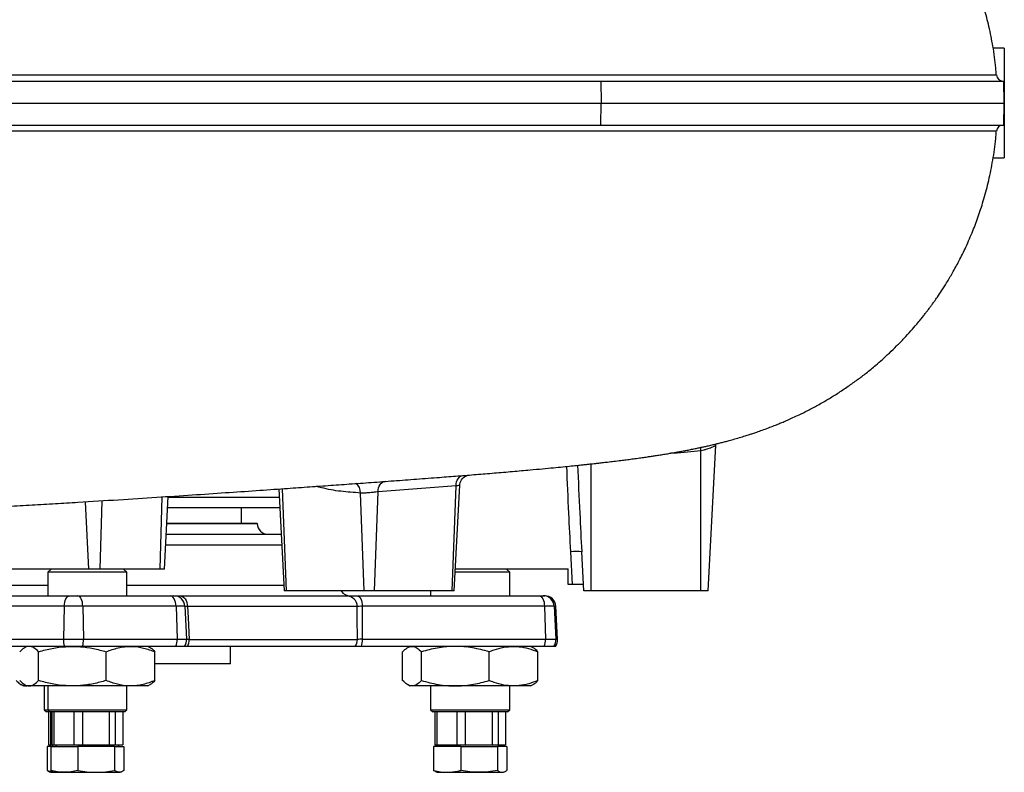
# Model space of a CAD drawing. Header units: millimetres. Extents: x 2625 to 14390, y 2229 to 15574.
# Tile 11 of 16: x 12150 to 14390, y 2456 to 4168. Entities that reach past the tile are written whole.
import ezdxf

# ---------------------------------------------------------------- set-up
doc = ezdxf.new("R2010")
doc.units = ezdxf.units.MM
doc.header["$LTSCALE"] = 5

msp = doc.modelspace()

# ---------------------------------------------------------------- linework, layer by layer
at = {"color": 7, "linetype": 'Continuous', "lineweight": 25}
for p, q in [((14389.8, 4103.5), (14364.4, 4103.5)), ((14389.8, 4103.5), (14389.8, 3853.5)), ((10253.8, 4028.5), (13472.1, 4028.5)), ((13472.1, 4028.5), (13472.7, 3978.5)), ((13472.1, 4028.5), (14388.7, 4028.5)), ((14389.6, 3978.5), (14388.7, 4028.5)), ((10253.6, 3978.5), (13472.7, 3978.5)), ((13472.1, 3928.5), (13472.7, 3978.5)), ((13472.7, 3978.5), (14389.6, 3978.5)), ((14388.7, 3928.5), (14389.6, 3978.5)), ((10253.8, 3928.5), (13472.1, 3928.5)), ((13472.1, 3928.5), (14388.7, 3928.5)), ((14364.3, 3853.5), (14389.8, 3853.5)), ((13699.8, 2868.5), (13699.8, 3187.5)), ((13716.5, 2868.5), (13733.8, 3200.3)), ((12739.6, 3100.6), (12751.7, 2868.5)), ((12933.4, 2868.5), (12925.1, 3091.4)), ((12956.9, 2868.5), (12965.2, 3094.3)), ((13142.5, 3107.6), (12965.2, 3094.3)), ((13133.6, 2868.5), (13142.5, 3107.6)), ((13138.5, 2868.5), (13151.1, 3109.1)), ((12479.1, 2918.5), (12487.8, 3083.5)), ((12486.5, 3058.5), (12741.8, 3058.5)), ((12654.8, 3022.5), (12654.8, 3058.5)), ((12484.6, 3022.5), (12690.1, 3022.5)), ((12690.1, 3022.1), (12690.1, 3022.5)), ((12483.3, 2997.5), (12745, 2997.5)), ((13407.5, 2883.5), (13403.6, 2957.6)), ((13433.2, 2868.5), (13428.6, 2957.6)), ((12306.9, 2918.5), (12094.4, 2918.5)), ((12221.3, 2918.5), (12213.8, 2911)), ((12333.1, 2918.5), (12306.9, 2918.5)), ((12469.5, 2918.5), (12333.1, 2918.5)), ((12393.8, 2911), (12386.3, 2918.5)), ((12479.1, 2918.5), (12469.5, 2918.5)), ((13397.4, 2918.5), (13141.1, 2918.5)), ((13264.8, 2911), (13257.3, 2918.5)), ((12213.8, 2911), (12213.8, 2857.5)), ((12393.8, 2911), (12213.8, 2911)), ((12393.8, 2857.5), (12393.8, 2911)), ((13264.8, 2911), (13140.7, 2911)), ((13264.8, 2857.5), (13264.8, 2911)), ((12756.6, 2868.5), (12751.7, 2868.5)), ((12933.4, 2868.5), (12756.6, 2868.5)), ((12956.9, 2868.5), (12933.4, 2868.5)), ((13133.6, 2868.5), (12956.9, 2868.5)), ((13084.8, 2868.5), (13084.8, 2857.5)), ((13138.5, 2868.5), (13133.6, 2868.5)), ((13407.5, 2883.5), (13397.5, 2883.5)), ((13432.4, 2883.5), (13407.5, 2883.5)), ((13449.8, 2868.5), (13433.2, 2868.5)), ((13699.8, 2868.5), (13449.8, 2868.5)), ((13716.5, 2868.5), (13699.8, 2868.5)), ((11848.1, 2857.5), (12263.6, 2857.5)), ((12263.6, 2857.5), (12282.2, 2857.5)), ((12282.2, 2857.5), (12491.9, 2857.5)), ((12491.9, 2857.5), (12500.7, 2857.5)), ((12513.7, 2857.5), (12893.9, 2857.5)), ((12917, 2857.5), (13331.3, 2857.5)), ((13331.3, 2857.5), (13341, 2857.5)), ((13341, 2857.5), (13344.6, 2857.5)), ((12251.2, 2833.8), (11835.7, 2833.8)), ((12251.2, 2833.8), (12249.2, 2758.8)), ((12293.4, 2833.8), (12251.2, 2833.8)), ((12293.4, 2833.8), (12295.1, 2758.8)), ((12505.8, 2833.8), (12293.4, 2833.8)), ((12505.8, 2833.8), (12508, 2758.8)), ((12525.6, 2833.8), (12505.8, 2833.8)), ((12525.6, 2833.8), (12529.6, 2758.8)), ((12918, 2833), (12531.6, 2833)), ((13343.8, 2833.8), (12929.5, 2833.8)), ((13343.8, 2833.8), (13345.8, 2758.8)), ((13366, 2833.8), (13343.8, 2833.8)), ((13366, 2833.8), (13369.9, 2758.8)), ((13373.5, 2758.8), (13369.5, 2833.8)), ((11831.9, 2758.8), (12249.2, 2758.8)), ((12249.2, 2758.8), (12295.1, 2758.8)), ((12295.1, 2758.8), (12508, 2758.8)), ((12508, 2758.8), (12529.6, 2758.8)), ((12535.5, 2758), (12918.1, 2758)), ((12929.7, 2758.8), (13345.8, 2758.8)), ((13345.8, 2758.8), (13369.9, 2758.8)), ((12251.7, 2742.5), (11834.3, 2742.5)), ((12166.3, 2742.5), (12160.8, 2739.4)), ((12292.9, 2742.5), (12251.7, 2742.5)), ((12505.2, 2742.5), (12292.9, 2742.5)), ((12446.7, 2739.4), (12441.3, 2742.5)), ((12524.6, 2742.5), (12505.2, 2742.5)), ((12913.3, 2742.5), (12531.9, 2742.5)), ((12629.8, 2702.5), (12629.8, 2742.5)), ((13343.3, 2742.5), (12927.2, 2742.5)), ((13037.3, 2742.5), (13032, 2739.4)), ((13317.7, 2739.4), (13312.3, 2742.5)), ((13364.9, 2742.5), (13343.3, 2742.5)), ((13368.5, 2742.5), (13364.9, 2742.5)), ((12192.9, 2664.8), (12192.9, 2730.3)), ((12346.7, 2664.8), (12346.7, 2730.3)), ((12457.6, 2664.8), (12457.6, 2730.3)), ((13021, 2664.8), (13021, 2730.3)), ((13064, 2664.8), (13064, 2730.3)), ((13217.8, 2664.8), (13217.8, 2730.3)), ((13328.7, 2664.8), (13328.7, 2730.3)), ((12629.8, 2702.5), (12457.6, 2702.5)), ((12152.9, 2655.7), (12158.4, 2652.5)), ((12163.6, 2652.5), (12158.4, 2652.5)), ((12160.9, 2655.6), (12166.3, 2652.5)), ((12163.6, 2652.5), (12165.5, 2653)), ((12166.3, 2652.5), (12163.6, 2652.5)), ((12171.4, 2652.5), (12166.3, 2652.5)), ((12269.8, 2652.5), (12171.4, 2652.5)), ((12205.9, 2652.5), (12205.9, 2598.5)), ((12213.8, 2652.5), (12213.8, 2598.5)), ((12402.2, 2652.5), (12269.8, 2652.5)), ((12393.8, 2598.5), (12393.8, 2652.5)), ((12441.3, 2652.5), (12402.2, 2652.5)), ((12441.3, 2652.5), (12446.6, 2655.6)), ((13031.9, 2655.7), (13037.3, 2652.5)), ((13042.5, 2652.5), (13037.3, 2652.5)), ((13140.9, 2652.5), (13042.5, 2652.5)), ((13084.8, 2652.5), (13084.8, 2598.5)), ((13273.3, 2652.5), (13140.9, 2652.5)), ((13264.8, 2598.5), (13264.8, 2652.5)), ((13312.3, 2652.5), (13273.3, 2652.5)), ((13312.3, 2652.5), (13317.8, 2655.7)), ((12205.9, 2598.5), (12210.9, 2593.5)), ((12205.9, 2598.5), (12209, 2598.5)), ((12209, 2598.5), (12213.8, 2598.5)), ((12213.8, 2598.5), (12218.8, 2593.5)), ((12213.8, 2598.5), (12393.8, 2598.5)), ((12388.8, 2593.5), (12393.8, 2598.5)), ((13084.8, 2598.5), (13089.8, 2593.5)), ((13084.8, 2598.5), (13264.8, 2598.5)), ((13259.8, 2593.5), (13264.8, 2598.5)), ((12213.9, 2593.5), (12210.9, 2593.5)), ((12218.8, 2593.5), (12213.9, 2593.5)), ((12215.4, 2593.5), (12215.4, 2518.5)), ((12388.8, 2593.5), (12218.8, 2593.5)), ((12220.9, 2518.5), (12220.9, 2593.5)), ((12223.2, 2593.5), (12223.2, 2518.5)), ((12228.7, 2518.5), (12228.7, 2593.5)), ((12273, 2593.5), (12273, 2518.5)), ((12293.2, 2518.5), (12293.2, 2593.5)), ((12353.5, 2593.5), (12353.5, 2518.5)), ((12368.2, 2518.5), (12368.2, 2593.5)), ((12384.3, 2593.5), (12384.3, 2518.5)), ((13259.8, 2593.5), (13089.8, 2593.5)), ((13094.3, 2593.5), (13094.3, 2518.5)), ((13099.8, 2518.5), (13099.8, 2593.5)), ((13144.1, 2593.5), (13144.1, 2518.5)), ((13164.2, 2518.5), (13164.2, 2593.5)), ((13224.6, 2593.5), (13224.6, 2518.5)), ((13239.3, 2518.5), (13239.3, 2593.5)), ((13255.3, 2593.5), (13255.3, 2518.5)), ((12212.6, 2514.5), (12212.6, 2460.3)), ((12220.4, 2514.5), (12212.6, 2514.5)), ((12215.4, 2518.5), (12220.9, 2518.5)), ((12220.4, 2514.5), (12220.4, 2460.3)), ((12220.4, 2514.5), (12282.4, 2514.5)), ((12220.9, 2518.5), (12223.2, 2518.5)), ((12225.4, 2518.5), (12223.1, 2514.5)), ((12223.2, 2518.5), (12228.7, 2518.5)), ((12228.7, 2518.5), (12273, 2518.5)), ((12233.3, 2518.5), (12231, 2514.5)), ((12273, 2518.5), (12293.2, 2518.5)), ((12282.4, 2514.5), (12282.4, 2460.3)), ((12365.7, 2514.5), (12282.4, 2514.5)), ((12293.2, 2518.5), (12353.5, 2518.5)), ((12353.5, 2518.5), (12368.2, 2518.5)), ((12365.7, 2514.5), (12365.7, 2460.3)), ((12365.7, 2514.5), (12387.1, 2514.5)), ((12368.2, 2518.5), (12384.3, 2518.5)), ((12376.5, 2514.5), (12374.2, 2518.5)), ((12387.1, 2514.5), (12387.1, 2460.3)), ((13091.5, 2514.5), (13091.5, 2460.3)), ((13153.5, 2514.5), (13091.5, 2514.5)), ((13094.3, 2518.5), (13099.8, 2518.5)), ((13099.8, 2518.5), (13144.1, 2518.5)), ((13104.4, 2518.5), (13102, 2514.5)), ((13144.1, 2518.5), (13164.2, 2518.5)), ((13153.5, 2514.5), (13153.5, 2460.3)), ((13153.5, 2514.5), (13236.8, 2514.5)), ((13164.2, 2518.5), (13224.6, 2518.5)), ((13224.6, 2518.5), (13239.3, 2518.5)), ((13236.8, 2514.5), (13236.8, 2460.3)), ((13258.2, 2514.5), (13236.8, 2514.5)), ((13239.3, 2518.5), (13255.3, 2518.5)), ((13247.6, 2514.5), (13245.3, 2518.5)), ((13258.2, 2514.5), (13258.2, 2460.3)), ((12212.6, 2460.3), (12226.7, 2457.4)), ((12218.5, 2456.9), (12220.9, 2456)), ((12220.9, 2456), (12228.8, 2456)), ((12226.2, 2457), (12228.8, 2456)), ((12228.8, 2456), (12251.4, 2456)), ((12251.4, 2456), (12324.1, 2456)), ((12324.1, 2456), (12376.4, 2456)), ((12376.4, 2456), (12378.8, 2456)), ((12378.8, 2456), (12381.2, 2456.9)), ((13097.4, 2456.9), (13099.8, 2456)), ((13099.8, 2456), (13122.5, 2456)), ((13122.5, 2456), (13195.1, 2456)), ((13195.1, 2456), (13247.5, 2456)), ((13247.5, 2456), (13249.8, 2456)), ((13249.8, 2456), (13252.3, 2456.9))]:
    msp.add_line(p, q, dxfattribs=at)
at = {"color": 8, "linetype": 'Continuous', "lineweight": 25}
for p, q in [((13449.8, 2868.5), (13449.8, 3157.7)), ((12756.6, 2868.5), (12748, 3101.1)), ((12306.9, 2918.5), (12299.9, 3071.6)), ((12333.1, 2918.5), (12337.2, 3073.9)), ((12469.5, 2918.5), (12473.8, 3082.6)), ((12487.7, 3082.2), (12740.5, 3082.2)), ((12484.6, 3022.1), (12690.1, 3022.1)), ((12746.3, 2973), (12482, 2973)), ((11567.2, 2882.1), (12213.8, 2882.1)), ((12393.8, 2882.1), (12751, 2882.1)), ((13369.5, 2833.8), (13366, 2833.8)), ((13369.9, 2758.8), (13373.5, 2758.8))]:
    msp.add_line(p, q, dxfattribs=at)
at = {"color": 8, "linetype": 'Continuous', "lineweight": 25, "flags": 128}
for points in [[(14371.5, 3914.8), (14371.1, 3914.8), (14366, 3914.8), (14356, 3914.7), (14341.3, 3914.7), (14321.9, 3914.7), (14296.7, 3914.7), (14266.4, 3914.7), (14231.1, 3914.7), (14190.9, 3914.7), (14144.4, 3914.7), (14092.8, 3914.7), (14036.2, 3914.7), (13974.9, 3914.7), (13910.6, 3914.7), (13841.9, 3914.7), (13768.9, 3914.7), (13691.9, 3914.7), (13608.4, 3914.6), (13520.7, 3914.6), (13429.2, 3914.6), (13334.2, 3914.6), (13237.5, 3914.6), (13137.5, 3914.6), (13034.7, 3914.6), (12929.2, 3914.6), (12818.2, 3914.6), (12704.7, 3914.6), (12588.7, 3914.6), (12470.6, 3914.6), (12345.1, 3914.6), (12217.5, 3914.6), (12088.1, 3914.6)], [(13699.8, 3187.5), (13699.2, 3192.3), (13698.9, 3195.1)]]:
    msp.add_lwpolyline(points, dxfattribs=at)
at = {"color": 7, "linetype": 'Continuous', "lineweight": 25, "flags": 128}
for points in [[(12965.2, 3094.3), (12965.5, 3098.9), (12966.4, 3103.3), (12967.9, 3107.3), (12969.9, 3110.8), (12972.3, 3113.8), (12975.1, 3116), (12978.2, 3117.4), (12981.4, 3118)], [(13142.5, 3107.6), (13142.8, 3112.2), (13143.7, 3116.5), (13145.1, 3120.5), (13147.1, 3124), (13149.5, 3127), (13152.2, 3129.2), (13155.2, 3130.6), (13158.4, 3131.2)], [(12251.2, 2833.8), (12251.5, 2838.5), (12252.3, 2843), (12253.5, 2847.1), (12255, 2850.7), (12256.9, 2853.6), (12259, 2855.8), (12261.3, 2857.1), (12263.6, 2857.5)], [(12293.4, 2833.8), (12293.1, 2838.5), (12292.4, 2843), (12291.3, 2847.1), (12289.9, 2850.7), (12288.3, 2853.6), (12286.4, 2855.8), (12284.3, 2857.1), (12282.2, 2857.5)], [(12505.8, 2833.8), (12505.4, 2838.5), (12504.5, 2843), (12503.2, 2847.1), (12501.5, 2850.7), (12499.4, 2853.6), (12497.1, 2855.8), (12494.5, 2857.1), (12491.9, 2857.5)], [(12513.7, 2857.5), (12517.2, 2857.1), (12520.5, 2855.7), (12523.5, 2853.4), (12526.2, 2850.4), (12528.5, 2846.7), (12530.1, 2842.4), (12531.2, 2837.8), (12531.6, 2833)], [(12917, 2857.5), (12919.4, 2857.1), (12921.7, 2855.8), (12923.8, 2853.6), (12925.6, 2850.7), (12927.2, 2847.1), (12928.4, 2843), (12929.2, 2838.5), (12929.5, 2833.8)], [(13331.3, 2857.5), (13333.6, 2857.1), (13335.9, 2855.8), (13338, 2853.6), (13339.9, 2850.7), (13341.5, 2847.1), (13342.7, 2843), (13343.4, 2838.5), (13343.8, 2833.8)], [(12531.6, 2833), (12532.9, 2807.6), (12535.5, 2758)], [(12918.1, 2758), (12918, 2807.9), (12918, 2833)]]:
    msp.add_lwpolyline(points, dxfattribs=at)
at = {"color": 7, "linetype": 'Continuous', "lineweight": 25}
for centre, radius, start, end in [((14386.9, 4043.5), 15, 184.1692, 270), ((14386.9, 3913.5), 15, 90.0001, 175.744), ((12715.1, 3022.5), 25, 181, 270), ((13416.1, 2838), 120.3, 84.0424, 95.9576), ((12901.9, 2882.5), 25, 214.0558, 270), ((12500.7, 2832.5), 25, 2.9995, 90.0001), ((12893.4, 2833), 24.5, 359.956, 88.9673), ((13341, 2832.6), 25, 2.9432, 89.9513), ((13344.6, 2832.5), 25, 3, 90), ((12293.5, 2757.2), 44.3, 177.8894, 199.3477), ((12246.2, 2757.2), 48.9, 342.5773, 1.9342), ((12467.9, 2757.2), 40.1, 338.4939, 2.294), ((12504.6, 2757.5), 25, 323.131, 2.9992), ((12503.4, 2757.3), 32, 332.6198, 1.2591), ((12892.5, 2757.5), 25.6, 324.2908, 1.0632), ((12885.8, 2757.2), 43.9, 340.4842, 2.1263), ((13301.9, 2757.2), 43.9, 340.485, 2.1265), ((13344.9, 2757.5), 25, 323.1888, 2.9993), ((13348.5, 2757.5), 25, 323.1301, 3)]:
    msp.add_arc(centre, radius, start, end, dxfattribs=at)
at = {"color": 8, "linetype": 'Continuous', "lineweight": 25}
msp.add_arc((12899.8, 3092.6), 25.3, 357.1666, 54.5376, dxfattribs=at)
at = {"color": 7, "linetype": 'Continuous', "lineweight": 25}
for centre, major_axis, ratio, start_param, end_param in [((11424.8, 1048.9), (0, 37685.2), 0.052408, 4.761092, 4.762022), ((11638, 15661.5), (-678.9, 25746.3), 0.042702, 4.18634, 4.189703)]:
    msp.add_ellipse(centre, major_axis=major_axis, ratio=ratio, start_param=start_param, end_param=end_param, dxfattribs=at)
for points, knots in [([(14371.6, 4042.3), (14371.3, 4047.7), (14369.9, 4069.6), (14364.4, 4106.5), (14355.6, 4151.5), (14345, 4192.3), (14333.5, 4229), (14321.5, 4261.6), (14309.6, 4290.3), (14297.8, 4316.2), (14286.4, 4338.9), (14275.9, 4358.2), (14267.1, 4373.5), (14259.4, 4386.3), (14252, 4398.2), (14244.1, 4410.2), (14233.7, 4425.6), (14220.2, 4444.4), (14203.1, 4466.5), (14184.2, 4489.2), (14164.6, 4511.1), (14144.1, 4532.3), (14122.6, 4552.8), (14098.7, 4574.1), (14071.6, 4596.2), (14045.4, 4615.6), (14020.5, 4632.7), (13997.7, 4647.2), (13974.1, 4661.1), (13951.5, 4673.5), (13931.3, 4683.7), (13913.2, 4692.4), (13895.9, 4700.2), (13880.1, 4706.9), (13864.8, 4713.1), (13850.4, 4718.6), (13836.7, 4723.6), (13825.3, 4727.5), (13815.9, 4730.7), (13807.2, 4733.5), (13797.1, 4736.7), (13785.2, 4740.3), (13772.2, 4744), (13759.2, 4747.6), (13745.9, 4751.1), (13732.8, 4754.3), (13720.4, 4757.3), (13709, 4759.8), (13697.4, 4762.4), (13685.4, 4764.9), (13673.2, 4767.3), (13661.1, 4769.7), (13649.3, 4771.8), (13638, 4773.8), (13627.1, 4775.7), (13616, 4777.5), (13603.7, 4779.5), (13590.3, 4781.6), (13577.4, 4783.5), (13565.9, 4785.1), (13556.3, 4786.4), (13547.5, 4787.6), (13538.5, 4788.8), (13529, 4790.1), (13511.5, 4792.3), (13485.7, 4795.4), (13450.5, 4799.4), (13411.9, 4803.5), (13371.9, 4807.4), (13330.9, 4811.3), (13290.3, 4815), (13248.4, 4818.6), (13206.6, 4822.1), (13166, 4825.3), (13127, 4828.4), (13090.1, 4831.2), (13054.4, 4833.9), (13017.4, 4836.7), (12976.6, 4839.6), (12937, 4842.5), (12899.5, 4845.2), (12865.5, 4847.6), (12829.3, 4850.2), (12790.9, 4852.9), (12751, 4855.7), (12711.4, 4858.5), (12673, 4861.1), (12636.8, 4863.6), (12603.3, 4865.9), (12574, 4867.9), (12548.8, 4869.5), (12527.6, 4871), (12508.4, 4872.2), (12488.6, 4873.5), (12466, 4875), (12439.8, 4876.7), (12410, 4878.6), (12374.1, 4880.9), (12331.5, 4883.6), (12281.7, 4886.6), (12226.4, 4890), (12168.9, 4893.4), (12109.8, 4896.7), (12050.3, 4900), (11989.3, 4903.3), (11928.5, 4906.5), (11869, 4909.5), (11800.2, 4912.9), (11723, 4916.4), (11637.8, 4920.2), (11553, 4923.7), (11468.9, 4927), (11385.9, 4930.1), (11308, 4932.9), (11234.4, 4935.5), (11163.3, 4937.8), (11092.5, 4940), (11020.7, 4942.2), (10947.8, 4944.3), (10873.9, 4946.4), (10798.9, 4948.3), (10722.6, 4950.3), (10644.2, 4952.2), (10563.2, 4954.1), (10479.4, 4956), (10393.1, 4958), (10304.8, 4960.1), (10215, 4962.5), (10140.6, 4964.6), (10082.1, 4966.5), (10040.9, 4968), (10002.7, 4969.4), (9968.2, 4970.8), (9937.3, 4972.2), (9909.9, 4973.5), (9887.9, 4974.6), (9870.7, 4975.5), (9857.5, 4976.2), (9845.8, 4976.8), (9835.5, 4977.4), (9825.7, 4978), (9814.9, 4978.6), (9801.6, 4979.5), (9781.7, 4980.7), (9756.8, 4982.5), (9727.9, 4984.6), (9699.2, 4987), (9671.6, 4989.5), (9647.2, 4991.9), (9629.1, 4993.9), (9615.5, 4995.5), (9604.4, 4996.9), (9593.3, 4998.3), (9583, 4999.7), (9573.8, 5001.1), (9565.7, 5002.4), (9555.5, 5004.1), (9544.4, 5005.9), (9532.1, 5008.1), (9518.9, 5010.4), (9503.8, 5013.1), (9487.4, 5016), (9471.3, 5018.8), (9457.4, 5021.1), (9445.9, 5022.9), (9436.1, 5024.5), (9425.6, 5026.1), (9413.6, 5027.9), (9399.6, 5030), (9384.3, 5032.1), (9369.1, 5034.2), (9354.2, 5036.1), (9339.3, 5037.9), (9323.4, 5039.8), (9308.5, 5041.4), (9295.7, 5042.8), (9285.4, 5043.8), (9275.1, 5044.9), (9263.7, 5045.9), (9249, 5047.3), (9232.8, 5048.7), (9216.7, 5050), (9201.6, 5051.1), (9185.5, 5052.3), (9167.8, 5053.5), (9150.5, 5054.5), (9135.5, 5055.4), (9122.7, 5056.1), (9112.2, 5056.6), (9102.9, 5057), (9093.8, 5057.4), (9083.2, 5057.9), (9069.9, 5058.4), (9053.7, 5059), (9034.2, 5059.6), (9011.2, 5060.2), (8984.4, 5060.8), (8953.6, 5061.5), (8918.6, 5062.1), (8879.2, 5062.8), (8851, 5063.2), (8836.3, 5063.5)], [0, 0, 0, 0, 0.002153, 0.008703, 0.014761, 0.020328, 0.025406, 0.029996, 0.0341, 0.037718, 0.041258, 0.044166, 0.046442, 0.048269, 0.050124, 0.052033, 0.053995, 0.057558, 0.061287, 0.065181, 0.069396, 0.073114, 0.077144, 0.081487, 0.086209, 0.091526, 0.095167, 0.099055, 0.103156, 0.106975, 0.110367, 0.113487, 0.116559, 0.119774, 0.122383, 0.125294, 0.128065, 0.130282, 0.131957, 0.133768, 0.135991, 0.138712, 0.141727, 0.144829, 0.147929, 0.151449, 0.154463, 0.157363, 0.160445, 0.163708, 0.167058, 0.170393, 0.173706, 0.176864, 0.179824, 0.18291, 0.186429, 0.19038, 0.194269, 0.197344, 0.199952, 0.202299, 0.204795, 0.207452, 0.210243, 0.219337, 0.22852, 0.238398, 0.249084, 0.258046, 0.267504, 0.276848, 0.285604, 0.293939, 0.301675, 0.308814, 0.31536, 0.322032, 0.329431, 0.337561, 0.343107, 0.348932, 0.355034, 0.361414, 0.368071, 0.374582, 0.380521, 0.386399, 0.391594, 0.396109, 0.399946, 0.403107, 0.405774, 0.408628, 0.411996, 0.415877, 0.420272, 0.425179, 0.431622, 0.438779, 0.446651, 0.455241, 0.463091, 0.471455, 0.479981, 0.48829, 0.496381, 0.50425, 0.516168, 0.527541, 0.538372, 0.550026, 0.560992, 0.571278, 0.580897, 0.590111, 0.599467, 0.608994, 0.618701, 0.628596, 0.63869, 0.64899, 0.659636, 0.670853, 0.682602, 0.694852, 0.707587, 0.720783, 0.734416, 0.741108, 0.747625, 0.753634, 0.75914, 0.764145, 0.768655, 0.772673, 0.775152, 0.777402, 0.779424, 0.781218, 0.78279, 0.784618, 0.787041, 0.790056, 0.795709, 0.801251, 0.807223, 0.813527, 0.819349, 0.82451, 0.827267, 0.830497, 0.83419, 0.837712, 0.840684, 0.843892, 0.847288, 0.851098, 0.854433, 0.857991, 0.861813, 0.865935, 0.869871, 0.873311, 0.875633, 0.877594, 0.879597, 0.882015, 0.884877, 0.887954, 0.891231, 0.894005, 0.896847, 0.900101, 0.903526, 0.905854, 0.907816, 0.909762, 0.912074, 0.914771, 0.918775, 0.922047, 0.924815, 0.928169, 0.932228, 0.936029, 0.939171, 0.941739, 0.944137, 0.94586, 0.947612, 0.949886, 0.952764, 0.956272, 0.960435, 0.965278, 0.970819, 0.97707, 0.98403, 0.991685, 1, 1, 1, 1]), ([(8837.5, 2893.6), (8846.9, 2893.8), (8866.6, 2894.1), (8894.6, 2894.5), (8920.6, 2895), (8942.4, 2895.4), (8960.4, 2895.7), (8975.5, 2896), (8989.6, 2896.4), (9003.8, 2896.7), (9024.9, 2897.2), (9052.3, 2898), (9085, 2899.2), (9116.7, 2900.7), (9144.1, 2902.2), (9169.7, 2903.7), (9193.5, 2905.3), (9217.1, 2907.1), (9241, 2909.1), (9265.3, 2911.2), (9289.2, 2913.6), (9312.2, 2916), (9335.4, 2918.7), (9361.1, 2921.8), (9384.9, 2925), (9405.2, 2927.9), (9419.6, 2930), (9432, 2931.9), (9444.5, 2933.9), (9458.9, 2936.2), (9475.8, 2939.1), (9492.8, 2942), (9509.3, 2944.9), (9525.1, 2947.7), (9539.6, 2950.3), (9552, 2952.4), (9561.8, 2954.1), (9569.7, 2955.3), (9577.8, 2956.6), (9587.7, 2958), (9600, 2959.6), (9615.2, 2961.5), (9632.2, 2963.5), (9651, 2965.5), (9671.1, 2967.5), (9691.7, 2969.4), (9709.1, 2970.9), (9722.2, 2971.9), (9731, 2972.6), (9740.3, 2973.4), (9751.3, 2974.2), (9764.7, 2975.1), (9780, 2976.2), (9796.4, 2977.3), (9812.2, 2978.3), (9826.3, 2979.1), (9838.2, 2979.8), (9849.1, 2980.4), (9862.7, 2981.2), (9881.4, 2982.2), (9906.5, 2983.4), (9936.3, 2984.8), (9968.7, 2986.3), (10000.7, 2987.6), (10029.5, 2988.7), (10054.2, 2989.6), (10074.9, 2990.3), (10093.6, 2990.9), (10112, 2991.5), (10134.3, 2992.2), (10160.9, 2993), (10191.5, 2993.9), (10231.1, 2995), (10279.2, 2996.3), (10336, 2997.7), (10397.4, 2999.1), (10465.2, 3000.7), (10540.8, 3002.4), (10621.7, 3004.3), (10707.7, 3006.4), (10797.4, 3008.7), (10896.8, 3011.3), (11004.3, 3014.4), (11119.4, 3017.9), (11214, 3020.9), (11288.1, 3023.4), (11341.7, 3025.3), (11394, 3027.2), (11443.3, 3029.1), (11488.1, 3030.8), (11528, 3032.4), (11563, 3033.8), (11593.1, 3035), (11618.4, 3036.1), (11640.8, 3037.1), (11663.3, 3038), (11688.6, 3039.1), (11717.9, 3040.4), (11753.1, 3042), (11794.6, 3044), (11842.7, 3046.3), (11896, 3048.9), (11954.1, 3051.9), (12012.1, 3054.9), (12069, 3058.1), (12123.3, 3061.1), (12177.7, 3064.2), (12230.7, 3067.4), (12296.6, 3071.3), (12373.7, 3076.1), (12460.5, 3081.7), (12541.4, 3087), (12616.8, 3092.1), (12686.7, 3096.9), (12748.5, 3101.2), (12803, 3105), (12852.1, 3108.5), (12900.8, 3112), (12950.7, 3115.5), (13001.8, 3119.3), (13053.7, 3123.1), (13102.3, 3126.8), (13147.4, 3130.3), (13188.9, 3133.6), (13230.4, 3137), (13271.4, 3140.5), (13307.8, 3143.7), (13338.6, 3146.5), (13363.4, 3148.8), (13385.1, 3150.9), (13404, 3152.8), (13419.3, 3154.4), (13431.5, 3155.7), (13441, 3156.7), (13449.2, 3157.6), (13456.9, 3158.4), (13465.5, 3159.4), (13475.8, 3160.6), (13488, 3162), (13502.2, 3163.7), (13516.4, 3165.4), (13530.2, 3167.2), (13543.1, 3168.8), (13556.4, 3170.6), (13568.9, 3172.4), (13579.8, 3174), (13589.6, 3175.4), (13599.3, 3176.9), (13610, 3178.6), (13620.8, 3180.3), (13630.7, 3182), (13639.2, 3183.4), (13647.6, 3184.9), (13657, 3186.6), (13667.5, 3188.6), (13678.2, 3190.7), (13688.4, 3192.8), (13697.8, 3194.8), (13706.3, 3196.6), (13715.2, 3198.6), (13724.4, 3200.8), (13734.3, 3203.1), (13743.6, 3205.4), (13752.5, 3207.7), (13762.2, 3210.3), (13773.8, 3213.5), (13786.9, 3217.3), (13799.3, 3221.1), (13809.1, 3224.2), (13818, 3227.1), (13827.8, 3230.4), (13839.7, 3234.6), (13852.8, 3239.4), (13865.4, 3244.3), (13876.4, 3248.7), (13886.7, 3253), (13897.4, 3257.6), (13909.4, 3263), (13924.6, 3270.1), (13943.7, 3279.5), (13966, 3291.4), (13988.8, 3304.5), (14011.8, 3318.7), (14033.9, 3333.4), (14055.5, 3348.8), (14076.5, 3364.9), (14095.4, 3380.3), (14113, 3395.6), (14128.8, 3410.1), (14145.4, 3426.2), (14161.7, 3443), (14176.9, 3459.6), (14189.4, 3474.1), (14198.8, 3485.5), (14205.7, 3494), (14211.1, 3501), (14216.2, 3507.5), (14221, 3514), (14225.7, 3520.5), (14231.3, 3528.2), (14238.4, 3538.4), (14247.9, 3552.5), (14259.5, 3570.8), (14272.9, 3593.3), (14287.6, 3620.4), (14303.3, 3652.3), (14318.2, 3686.7), (14331.9, 3723.3), (14344.1, 3761.5), (14355.1, 3803.5), (14364.1, 3849.2), (14369.8, 3886.7), (14371.2, 3909), (14371.6, 3914.7)], [0, 0, 0, 0, 0.005468, 0.011421, 0.016663, 0.02119, 0.024807, 0.027808, 0.030647, 0.033585, 0.036615, 0.04367, 0.05054, 0.056947, 0.063256, 0.068118, 0.07337, 0.078247, 0.082891, 0.088192, 0.093146, 0.097456, 0.10199, 0.107068, 0.112801, 0.116316, 0.11922, 0.121481, 0.123777, 0.12713, 0.131021, 0.135118, 0.139352, 0.143729, 0.148114, 0.151687, 0.154696, 0.157266, 0.160254, 0.16378, 0.168127, 0.17241, 0.17713, 0.181854, 0.186406, 0.191048, 0.195464, 0.197485, 0.199165, 0.200873, 0.203016, 0.205595, 0.208614, 0.211735, 0.214745, 0.217304, 0.21941, 0.221132, 0.223056, 0.226542, 0.230778, 0.23577, 0.241425, 0.246701, 0.251314, 0.255157, 0.258364, 0.261024, 0.263803, 0.266833, 0.271182, 0.275857, 0.280529, 0.288802, 0.296983, 0.305219, 0.315162, 0.325752, 0.336974, 0.348768, 0.361093, 0.373483, 0.388868, 0.40411, 0.419243, 0.426351, 0.433445, 0.4405, 0.447066, 0.452995, 0.458283, 0.462927, 0.466926, 0.470276, 0.473009, 0.475878, 0.479269, 0.483184, 0.487623, 0.493417, 0.499919, 0.507132, 0.515055, 0.523689, 0.53097, 0.538658, 0.546319, 0.553803, 0.56111, 0.574469, 0.587209, 0.59934, 0.610869, 0.621798, 0.632129, 0.640506, 0.648474, 0.656655, 0.665296, 0.674372, 0.683877, 0.693813, 0.701908, 0.710274, 0.718915, 0.727833, 0.736881, 0.74344, 0.749405, 0.754773, 0.759542, 0.763709, 0.766602, 0.769108, 0.771226, 0.773027, 0.775209, 0.777896, 0.781124, 0.784905, 0.789311, 0.792608, 0.796194, 0.80007, 0.803812, 0.806933, 0.809496, 0.812121, 0.815162, 0.818461, 0.821305, 0.82363, 0.825693, 0.828264, 0.831332, 0.834381, 0.837158, 0.839662, 0.841923, 0.843959, 0.8467, 0.849122, 0.851447, 0.853675, 0.855679, 0.858331, 0.861604, 0.864543, 0.866723, 0.868278, 0.87018, 0.872584, 0.875342, 0.877941, 0.879991, 0.881709, 0.883624, 0.88576, 0.888193, 0.891549, 0.895446, 0.899436, 0.903096, 0.907278, 0.910933, 0.914343, 0.918233, 0.920945, 0.923865, 0.926992, 0.930321, 0.933369, 0.936111, 0.938085, 0.939367, 0.940503, 0.941606, 0.942675, 0.94371, 0.944803, 0.946434, 0.948675, 0.951527, 0.954989, 0.959062, 0.963745, 0.969041, 0.973921, 0.979228, 0.984963, 0.991127, 0.997722, 1, 1, 1, 1]), ([(13734, 3200.7), (13733.9, 3201), (13733.9, 3201.8), (13734.1, 3202.6), (13734.3, 3203.1)], [0, 0, 0, 0, 0.360662, 1, 1, 1, 1]), ([(13733.8, 3200.3), (13733.8, 3200), (13733.6, 3199.7), (13732.6, 3199), (13732, 3198.6), (13730.7, 3197.8), (13730.2, 3197.6), (13729.1, 3197), (13728.5, 3196.8), (13726.6, 3195.9), (13725.2, 3195.3), (13722.1, 3194), (13720.3, 3193.4), (13716.7, 3192.1), (13714.8, 3191.5), (13711.7, 3190.5), (13710.7, 3190.2), (13708.6, 3189.6), (13707.5, 3189.3), (13704.3, 3188.5), (13702.1, 3188), (13699.8, 3187.5)], [0, 0, 0, 0, 0.125, 0.125, 0.25, 0.25, 0.3125, 0.3125, 0.375, 0.375, 0.5, 0.5, 0.625, 0.625, 0.75, 0.75, 0.8125, 0.8125, 0.875, 0.875, 1, 1, 1, 1]), ([(13151.2, 3109), (13151.4, 3110.9), (13151.7, 3114.5), (13153.8, 3119.4), (13156.5, 3123.6), (13159.7, 3126.8), (13162.9, 3129.2), (13166, 3130.7), (13168.6, 3131.7), (13169.7, 3131.9), (13170.2, 3132.1)], [0, 0, 0, 0, 0.1659859, 0.3319144, 0.4824611, 0.619386, 0.7426653, 0.8505096, 0.9384876, 1, 1, 1, 1]), ([(12965.2, 3094.3), (12963.6, 3094.1), (12959.6, 3093.6), (12951.6, 3092.6), (12942, 3091.6), (12932.5, 3091.1), (12927.6, 3091.3), (12925.1, 3091.4)], [0, 0, 0, 0, 0.141966, 0.357812, 0.572576, 0.786393, 1, 1, 1, 1]), ([(12499.4, 2857.5), (12499.4, 2857.5), (12499.5, 2857.5), (12501.7, 2857.5), (12507.3, 2857.5), (12511.5, 2857.5), (12513.7, 2857.5)], [0, 0, 0, 0, 0.0661215, 0.4999442, 0.7452443, 1, 1, 1, 1]), ([(12893.9, 2857.5), (12894.1, 2857.5), (12895.9, 2857.5), (12900.6, 2857.5), (12908.8, 2857.5), (12914.2, 2857.5), (12917, 2857.5)], [0, 0, 0, 0, 0.066921, 0.49985, 0.745179, 1, 1, 1, 1]), ([(12929.5, 2833.8), (12926.9, 2833.7), (12922, 2833.5), (12919, 2833.2), (12918.1, 2833), (12918, 2833)], [0, 0, 0, 0, 0.498479, 0.932809, 1, 1, 1, 1]), ([(12929.7, 2758.8), (12927.5, 2758.8), (12923, 2758.6), (12919.6, 2758.2), (12918.4, 2758), (12918.1, 2758)], [0, 0, 0, 0, 0.418423, 0.837531, 1, 1, 1, 1]), ([(12171.4, 2742.5), (12170.9, 2742.5), (12167, 2742.4), (12159.7, 2739.7), (12153.2, 2733.4), (12149.9, 2730.3)], [0, 0, 0, 0, 0.070113, 0.530798, 1, 1, 1, 1]), ([(12192.9, 2730.3), (12189.4, 2733.6), (12184.1, 2738.6), (12176.9, 2742), (12173.2, 2742.4), (12171.4, 2742.5)], [0, 0, 0, 0, 0.495254, 0.747649, 1, 1, 1, 1]), ([(12192.9, 2730.3), (12198.2, 2731.8), (12213.3, 2736), (12239, 2741.3), (12259.5, 2742.1), (12269.8, 2742.5)], [0, 0, 0, 0, 0.211861, 0.603333, 1, 1, 1, 1]), ([(12269.8, 2742.5), (12275.9, 2742.4), (12291.8, 2742), (12317.7, 2738.2), (12337, 2732.9), (12346.7, 2730.3)], [0, 0, 0, 0, 0.232525, 0.614095, 1, 1, 1, 1]), ([(12346.7, 2730.3), (12355.7, 2733.6), (12369.3, 2738.6), (12388, 2742), (12397.4, 2742.4), (12402.2, 2742.5)], [0, 0, 0, 0, 0.495255, 0.747649, 1, 1, 1, 1]), ([(12402.2, 2742.5), (12403.5, 2742.5), (12413.4, 2742.4), (12432.2, 2739.7), (12449.1, 2733.4), (12457.6, 2730.3)], [0, 0, 0, 0, 0.070114, 0.530797, 1, 1, 1, 1]), ([(12446.6, 2739.2), (12446.9, 2739.1), (12450.7, 2737.8), (12454.3, 2733.8), (12457.6, 2730.3)], [0, 0, 0, 0, 0.093817, 1, 1, 1, 1]), ([(12531.9, 2742.5), (12529.6, 2742.5), (12526.1, 2742.5), (12525, 2742.5), (12524.6, 2742.5)], [0, 0, 0, 0, 0.631431, 1, 1, 1, 1]), ([(12927.2, 2742.5), (12924.4, 2742.5), (12918.9, 2742.5), (12914.9, 2742.5), (12913.6, 2742.5), (12913.3, 2742.5)], [0, 0, 0, 0, 0.434853, 0.86967, 1, 1, 1, 1]), ([(13021, 2730.3), (13024.5, 2733.6), (13029.7, 2738.6), (13037, 2742), (13040.6, 2742.4), (13042.5, 2742.5)], [0, 0, 0, 0, 0.495255, 0.74765, 1, 1, 1, 1]), ([(13042.5, 2742.5), (13043, 2742.5), (13046.8, 2742.4), (13054.1, 2739.7), (13060.7, 2733.4), (13064, 2730.3)], [0, 0, 0, 0, 0.070113, 0.530797, 1, 1, 1, 1]), ([(13140.9, 2742.5), (13139.1, 2742.5), (13125.3, 2742.4), (13099.2, 2739.7), (13075.8, 2733.4), (13064, 2730.3)], [0, 0, 0, 0, 0.070112, 0.530797, 1, 1, 1, 1]), ([(13217.8, 2730.3), (13205.3, 2733.6), (13186.5, 2738.6), (13160.6, 2742), (13147.5, 2742.4), (13140.9, 2742.5)], [0, 0, 0, 0, 0.495255, 0.74765, 1, 1, 1, 1]), ([(13217.8, 2730.3), (13221.6, 2731.8), (13232.6, 2736), (13251, 2741.3), (13265.8, 2742.1), (13273.3, 2742.5)], [0, 0, 0, 0, 0.21186, 0.603332, 1, 1, 1, 1]), ([(13273.3, 2742.5), (13277.6, 2742.4), (13289.1, 2742), (13307.8, 2738.2), (13321.7, 2732.9), (13328.7, 2730.3)], [0, 0, 0, 0, 0.232525, 0.614094, 1, 1, 1, 1]), ([(13328.7, 2730.3), (13325.2, 2733.9), (13321.6, 2737.6), (13317.8, 2739.3), (13317.7, 2739.4)], [0, 0, 0, 0, 0.956022, 1, 1, 1, 1]), ([(12142.1, 2664.8), (12144.7, 2662.2), (12150.1, 2656.9), (12157.4, 2653.1), (12161.9, 2652.7), (12163.6, 2652.5)], [0, 0, 0, 0, 0.381918, 0.767474, 1, 1, 1, 1]), ([(12149.9, 2664.8), (12153.4, 2661.5), (12158.7, 2656.4), (12165.9, 2653.1), (12169.6, 2652.7), (12171.4, 2652.5)], [0, 0, 0, 0, 0.495254, 0.747649, 1, 1, 1, 1]), ([(12171.4, 2652.5), (12171.9, 2652.6), (12175.8, 2652.7), (12183, 2655.3), (12189.6, 2661.6), (12192.9, 2664.8)], [0, 0, 0, 0, 0.070113, 0.530795, 1, 1, 1, 1]), ([(12269.8, 2652.5), (12259.6, 2653), (12239.1, 2653.8), (12213.5, 2659), (12198.2, 2663.3), (12192.9, 2664.8)], [0, 0, 0, 0, 0.391124, 0.788138, 1, 1, 1, 1]), ([(12346.7, 2664.8), (12337.1, 2662.2), (12317.8, 2656.9), (12291.9, 2653.1), (12275.9, 2652.7), (12269.8, 2652.5)], [0, 0, 0, 0, 0.381917, 0.767474, 1, 1, 1, 1]), ([(12402.2, 2652.5), (12400.9, 2652.6), (12390.9, 2652.7), (12372.1, 2655.3), (12355.3, 2661.6), (12346.7, 2664.8)], [0, 0, 0, 0, 0.070113, 0.530796, 1, 1, 1, 1]), ([(12457.6, 2664.8), (12448.6, 2661.5), (12435, 2656.4), (12416.4, 2653.1), (12406.9, 2652.7), (12402.2, 2652.5)], [0, 0, 0, 0, 0.495254, 0.74765, 1, 1, 1, 1]), ([(12457.6, 2664.8), (12454.1, 2661.2), (12450.5, 2657.4), (12446.7, 2655.8), (12446.6, 2655.7)], [0, 0, 0, 0, 0.956024, 1, 1, 1, 1]), ([(13042.5, 2652.5), (13042, 2652.6), (13038.1, 2652.7), (13030.8, 2655.3), (13024.3, 2661.6), (13021, 2664.8)], [0, 0, 0, 0, 0.070113, 0.530796, 1, 1, 1, 1]), ([(13064, 2664.8), (13060.5, 2661.5), (13055.2, 2656.4), (13048, 2653.1), (13044.3, 2652.7), (13042.5, 2652.5)], [0, 0, 0, 0, 0.495254, 0.74765, 1, 1, 1, 1]), ([(13064, 2664.8), (13076.5, 2661.5), (13095.3, 2656.4), (13121.2, 2653.1), (13134.3, 2652.7), (13140.9, 2652.5)], [0, 0, 0, 0, 0.495255, 0.74765, 1, 1, 1, 1]), ([(13140.9, 2652.5), (13142.7, 2652.6), (13156.5, 2652.7), (13182.6, 2655.3), (13206, 2661.6), (13217.8, 2664.8)], [0, 0, 0, 0, 0.070112, 0.530796, 1, 1, 1, 1]), ([(13273.3, 2652.5), (13265.9, 2653), (13251.1, 2653.8), (13232.7, 2659), (13221.6, 2663.3), (13217.8, 2664.8)], [0, 0, 0, 0, 0.391125, 0.78814, 1, 1, 1, 1]), ([(13328.7, 2664.8), (13321.8, 2662.2), (13307.8, 2656.9), (13289.2, 2653.1), (13277.6, 2652.7), (13273.3, 2652.5)], [0, 0, 0, 0, 0.381918, 0.767475, 1, 1, 1, 1]), ([(13317.7, 2655.9), (13318, 2656), (13321.8, 2657.3), (13325.4, 2661.2), (13328.7, 2664.8)], [0, 0, 0, 0, 0.093815, 1, 1, 1, 1]), ([(12212.6, 2460.3), (12214.3, 2458.9), (12216.3, 2457.5), (12218.3, 2457.1), (12218.5, 2457)], [0, 0, 0, 0, 0.8885361, 1, 1, 1, 1]), ([(12251.4, 2456), (12246.2, 2456.2), (12235.8, 2456.7), (12225.5, 2459.1), (12220.4, 2460.3)], [0, 0, 0, 0, 0.497779, 1, 1, 1, 1]), ([(12226.4, 2457.5), (12225.2, 2457.7), (12223.2, 2458.1), (12221.2, 2459.6), (12220.4, 2460.3)], [0, 0, 0, 0, 0.562794, 1, 1, 1, 1]), ([(12282.4, 2460.3), (12277.3, 2459.1), (12267, 2456.7), (12256.6, 2456.2), (12251.4, 2456)], [0, 0, 0, 0, 0.498114, 1, 1, 1, 1]), ([(12282.4, 2460.3), (12289.2, 2459.1), (12303, 2456.7), (12317, 2456.2), (12324.1, 2456)], [0, 0, 0, 0, 0.498113, 1, 1, 1, 1]), ([(12324.1, 2456), (12331, 2456.2), (12345, 2456.7), (12358.8, 2459.1), (12365.7, 2460.3)], [0, 0, 0, 0, 0.49778, 1, 1, 1, 1]), ([(12376.4, 2456), (12373.7, 2456.5), (12370.1, 2457.1), (12366.6, 2459.6), (12365.7, 2460.3)], [0, 0, 0, 0, 0.755296, 1, 1, 1, 1]), ([(12387.1, 2460.3), (12387, 2460.2), (12385.2, 2458.9), (12381.6, 2456.7), (12378.2, 2456.2), (12376.4, 2456)], [0, 0, 0, 0, 0.0318122, 0.5141541, 1, 1, 1, 1]), ([(13091.5, 2460.3), (13091.8, 2460.2), (13097, 2458.9), (13107.3, 2456.7), (13117.4, 2456.2), (13122.5, 2456)], [0, 0, 0, 0, 0.031811, 0.514155, 1, 1, 1, 1]), ([(13097.4, 2457), (13097.2, 2457.1), (13095.2, 2457.4), (13093.2, 2458.9), (13091.5, 2460.3)], [0, 0, 0, 0, 0.104165, 1, 1, 1, 1]), ([(13122.5, 2456), (13130.3, 2456.5), (13140.7, 2457.1), (13150.9, 2459.6), (13153.5, 2460.3)], [0, 0, 0, 0, 0.755296, 1, 1, 1, 1]), ([(13195.1, 2456), (13188.2, 2456.2), (13174.2, 2456.7), (13160.4, 2459.1), (13153.5, 2460.3)], [0, 0, 0, 0, 0.497781, 1, 1, 1, 1]), ([(13236.8, 2460.3), (13229.9, 2459.1), (13216.1, 2456.7), (13202.2, 2456.2), (13195.1, 2456)], [0, 0, 0, 0, 0.498112, 1, 1, 1, 1]), ([(13236.8, 2460.3), (13238.6, 2459.1), (13242.1, 2456.7), (13245.7, 2456.2), (13247.5, 2456)], [0, 0, 0, 0, 0.498113, 1, 1, 1, 1]), ([(13247.5, 2456), (13249.3, 2456.2), (13252.9, 2456.7), (13256.4, 2459.1), (13258.2, 2460.3)], [0, 0, 0, 0, 0.497781, 1, 1, 1, 1])]:
    msp.add_open_spline(points, degree=3, knots=knots, dxfattribs=at)
at = {"color": 8, "linetype": 'Continuous', "lineweight": 25}
for points, knots in [([(8056.4, 4042.6), (8056.4, 4042.6), (8114.1, 4042.7), (8148.3, 4042.7), (8190, 4042.7), (8224.3, 4042.7), (8259.2, 4042.6), (8300.8, 4042.6), (8352, 4042.6), (8411.9, 4042.6), (8475.5, 4042.6), (8542.8, 4042.6), (8614.3, 4042.6), (8689.6, 4042.6), (8767.9, 4042.6), (8851.3, 4042.6), (8940, 4042.6), (9034, 4042.6), (9130.7, 4042.6), (9230.5, 4042.6), (9333.4, 4042.6), (9439.4, 4042.6), (9547.6, 4042.6), (9664.8, 4042.6), (9791.4, 4042.6), (9928, 4042.6), (10067.2, 4042.6), (10173.3, 4042.6), (10235.7, 4042.6), (10251.9, 4042.6), (10262.3, 4042.6), (10293.4, 4042.6), (10370.7, 4042.6), (10490.9, 4042.5), (10636.5, 4042.5), (10783.4, 4042.5), (10931, 4042.5), (11079.3, 4042.5), (11223.4, 4042.5), (11363.3, 4042.5), (11498.5, 4042.5), (11633.2, 4042.5), (11768.4, 4042.5), (11903.9, 4042.5), (12039.4, 4042.5), (12173.3, 4042.5), (12304.1, 4042.5), (12431.8, 4042.5), (12556.1, 4042.5), (12678, 4042.5), (12798.5, 4042.5), (12917.3, 4042.5), (13034, 4042.5), (13147.4, 4042.5), (13256.1, 4042.4), (13360.1, 4042.4), (13459.3, 4042.4), (13554.5, 4042.4), (13646.2, 4042.4), (13734, 4042.4), (13817.7, 4042.4), (13896.1, 4042.4), (13966.8, 4042.4), (14030.3, 4042.4), (14086.9, 4042.4), (14138.7, 4042.4), (14186, 4042.4), (14228.5, 4042.4), (14265.9, 4042.4), (14297.9, 4042.3), (14323.4, 4042.3), (14342.9, 4042.3), (14357.3, 4042.3), (14366.9, 4042.3), (14372.2, 4042.3), (14371.8, 4042.3), (14371.5, 4042.3)], [0, 0, 0, 0, 0.008349, 0.016713, 0.025061, 0.033648, 0.042237, 0.050822, 0.063102, 0.075392, 0.087682, 0.099962, 0.112538, 0.125122, 0.13771, 0.150289, 0.164076, 0.177872, 0.191668, 0.205456, 0.21951, 0.233572, 0.247635, 0.261689, 0.278398, 0.295107, 0.311932, 0.328758, 0.33293, 0.333974, 0.334495, 0.336581, 0.344923, 0.361612, 0.378335, 0.395023, 0.411747, 0.428435, 0.445158, 0.460409, 0.475673, 0.490937, 0.506187, 0.521882, 0.53759, 0.553299, 0.568994, 0.584244, 0.599508, 0.614772, 0.630023, 0.645717, 0.661427, 0.677136, 0.692831, 0.708066, 0.723315, 0.738563, 0.753797, 0.769533, 0.785286, 0.801039, 0.816775, 0.831104, 0.845445, 0.859786, 0.874115, 0.888877, 0.903654, 0.91843, 0.933192, 0.946476, 0.959765, 0.973048, 0.986522, 1, 1, 1, 1]), ([(13699.8, 3187.5), (13679.3, 3185), (13656.4, 3182.2), (13633.4, 3182.1), (13631.1, 3182.1)], [0, 0, 0, 0, 0.898625, 1, 1, 1, 1]), ([(13403.6, 2957.6), (13402.1, 2986.9), (13398.8, 3051.6), (13396, 3116.4), (13394.4, 3151.9)], [0, 0, 0, 0, 0.4513928, 1, 1, 1, 1]), ([(13418.9, 3154.4), (13420.6, 3118), (13423.6, 3052.4), (13427, 2986.9), (13428.6, 2957.6)], [0, 0, 0, 0, 0.554361, 1, 1, 1, 1]), ([(12925.1, 3091.4), (12910.3, 3092.4), (12880.5, 3094.5), (12847.2, 3100.1), (12829, 3105.5), (12825.4, 3106.6)], [0, 0, 0, 0, 0.4459512, 0.8919025, 1, 1, 1, 1]), ([(13150.8, 3109.1), (13150.8, 3109.1), (13151.2, 3109), (13148.7, 3108.5), (13144.6, 3107.9), (13142.5, 3107.6)], [0, 0, 0, 0, 0.141474, 0.570516, 1, 1, 1, 1]), ([(12531.6, 2833), (12529.4, 2833.2), (12526.6, 2833.4), (12525.8, 2833.6), (12525.6, 2833.6)], [0, 0, 0, 0, 0.773957, 1, 1, 1, 1]), ([(12535.5, 2758), (12534.7, 2758), (12532.2, 2758.2), (12530.8, 2758.4), (12529.8, 2758.5)], [0, 0, 0, 0, 0.308708, 1, 1, 1, 1])]:
    msp.add_open_spline(points, degree=3, knots=knots, dxfattribs=at)

doc.saveas('drawing.dxf')
